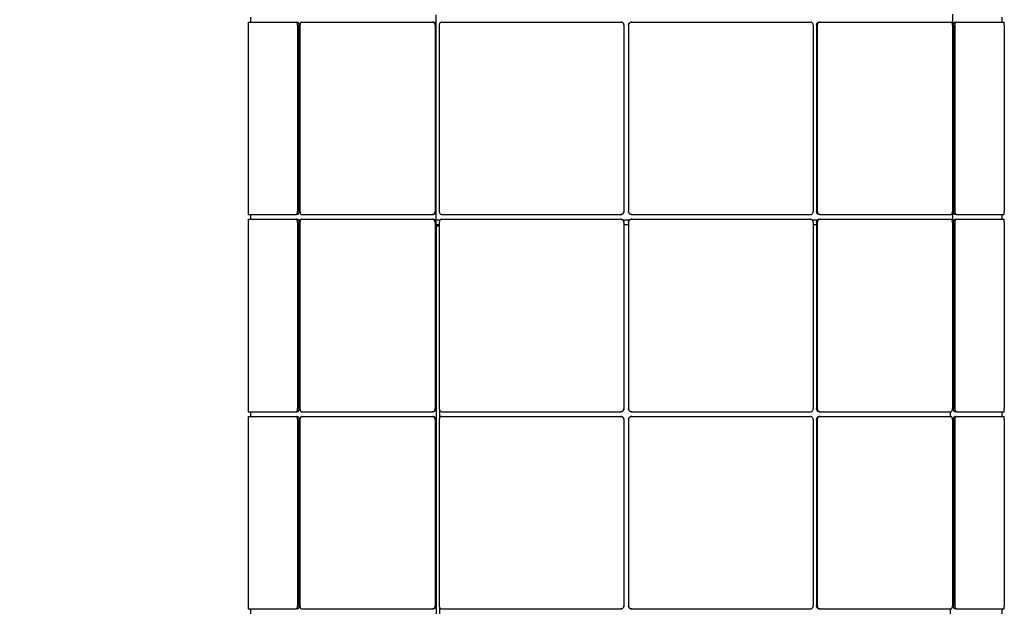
# Model space of a CAD drawing. Header units: millimetres. Extents: x 28 to 4128, y 24 to 2894.
# Tile 4 of 32: x 398 to 1027, y 1478 to 1857. Entities that reach past the tile are written whole.
import ezdxf

# ---------------------------------------------------------------- set-up
doc = ezdxf.new("R2010")
doc.units = ezdxf.units.MM
doc.header["$LTSCALE"] = 10
doc.linetypes.add('SLD-Solido', pattern=[0])
doc.layers.add('QUOTE', color=1, linetype='SLD-Solido')
doc.styles.add('SLDTEXTSTYLE0', font='Gothic.ttf', dxfattribs={"width": 0.913})
doc.dimstyles.new('SLDDIMSTYLE1', dxfattribs={"dimtxt": 26.458333, "dimasz": 20, "dimexe": 0, "dimexo": 0.0625, "dimgap": 6.614583, "dimtad": 1, "dimdec": 1, "dimrnd": 1e-09, "dimzin": 12, "dimdsep": 46, "dimtxsty": 'SLDTEXTSTYLE0', "dimsah": 1, "dimcen": 0.09, "dimadec": 0, "dimazin": 3, "dimtfac": 1, "dimtdec": 1, "dimtofl": 0, "dimtmove": 0, "dimatfit": 3, "dimfxl": 0, "dimfrac": 2, "dimtolj": 1, "dimtzin": 12, "dimarcsym": 0})

# ---------------------------------------------------------------- blocks, each defined once
blk = doc.blocks.new('_D_1')
at = {"layer": 'QUOTE'}
for p, q in [((533.74, 2738.28), (276.38, 2738.28)), ((286.38, 2738.28), (286.38, 1204.08)), ((587.59, 1204.08), (276.38, 1204.08))]:
    blk.add_line(p, q, dxfattribs=at)
for points in [[(286.38, 2738.28), (283.88, 2718.28), (288.88, 2718.28)], [(286.38, 1204.08), (288.88, 1224.08), (283.88, 1224.08)]]:
    blk.add_solid(points, dxfattribs=at)
at = {"layer": 'QUOTE', "insert": (252.58, 1970.93), "char_height": 26.458, "attachment_point": 1, "rotation": 90, "style": 'SLDTEXTSTYLE0'}
blk.add_mtext('1534,2', dxfattribs=at)
blk = doc.blocks.new('_D_2')
at = {"layer": 'QUOTE'}
for p, q in [((533.74, 2738.28), (381.53, 2738.28)), ((391.53, 1224.78), (391.53, 2738.28)), ((539.18, 1224.78), (381.53, 1224.78))]:
    blk.add_line(p, q, dxfattribs=at)
for points in [[(391.53, 2738.28), (389.03, 2718.28), (394.03, 2718.28)], [(391.53, 1224.78), (394.03, 1244.78), (389.03, 1244.78)]]:
    blk.add_solid(points, dxfattribs=at)
at = {"layer": 'QUOTE', "insert": (357.73, 1927.79), "char_height": 26.458, "attachment_point": 1, "rotation": 90, "style": 'SLDTEXTSTYLE0'}
blk.add_mtext('1513,5', dxfattribs=at)

msp = doc.modelspace()

# ---------------------------------------------------------------- linework, layer by layer
for p, q in [((543.77, 1855.13), (574.36, 1855.13)), ((545.18, 1858.13), (545.18, 1855.13)), ((574.36, 1855.13), (575.23, 1855.13)), ((577.87, 1855.13), (661.44, 1855.13)), ((661.44, 1855.13), (661.95, 1855.13)), ((663.6, 1859.65), (663.6, 1853.65)), ((667.51, 1855.13), (781.68, 1855.13)), ((781.68, 1855.13), (781.68, 1855.13)), ((788.68, 1855.13), (788.69, 1855.13)), ((788.69, 1855.13), (902.85, 1855.13)), ((908.42, 1855.13), (908.93, 1855.13)), ((908.93, 1855.13), (992.5, 1855.13)), ((993.52, 1860.13), (993.52, 1853.13)), ((995.14, 1855.13), (996.01, 1855.13)), ((996.01, 1855.13), (1026.6, 1855.13)), ((1025.18, 1855.13), (1025.18, 1858.13)), ((543.75, 1853.13), (543.75, 1734.06)), ((575.34, 1853.13), (575.34, 1734.06)), ((576.21, 1853.13), (576.21, 1734.06)), ((576.85, 1853.13), (576.85, 1734.06)), ((663.16, 1853.13), (663.16, 1734.06)), ((663.67, 1853.13), (663.67, 1734.06)), ((665.77, 1853.13), (665.77, 1734.06)), ((783.68, 1853.13), (783.68, 1734.06)), ((783.68, 1853.13), (783.68, 1734.06)), ((786.68, 1853.13), (786.68, 1734.06)), ((786.69, 1853.13), (786.69, 1734.06)), ((904.6, 1853.13), (904.6, 1734.06)), ((906.7, 1853.13), (906.7, 1734.06)), ((907.2, 1853.13), (907.2, 1734.06)), ((993.52, 1853.13), (993.52, 1734.06)), ((994.16, 1853.13), (994.16, 1734.06)), ((995.02, 1853.13), (995.02, 1734.06)), ((1026.62, 1853.13), (1026.62, 1734.06)), ((543.77, 1732.06), (574.36, 1732.06)), ((545.18, 1732.06), (545.18, 1729.06)), ((575.23, 1732.06), (574.36, 1732.06)), ((577.87, 1732.06), (661.44, 1732.06)), ((661.95, 1732.06), (661.44, 1732.06)), ((663.6, 1733.58), (663.6, 1728.78)), ((667.51, 1732.06), (781.68, 1732.06)), ((781.68, 1732.06), (781.68, 1732.06)), ((788.69, 1732.06), (788.68, 1732.06)), ((788.69, 1732.06), (902.85, 1732.06)), ((908.93, 1732.06), (908.42, 1732.06)), ((908.93, 1732.06), (992.5, 1732.06)), ((993.52, 1734.06), (993.52, 1728.78)), ((996.01, 1732.06), (995.14, 1732.06)), ((996.01, 1732.06), (1026.6, 1732.06)), ((1025.18, 1729.06), (1025.18, 1732.06)), ((543.75, 1727.06), (543.75, 1607.99)), ((543.77, 1729.06), (574.36, 1729.06)), ((574.36, 1729.06), (575.23, 1729.06)), ((575.34, 1727.06), (575.34, 1607.99)), ((575.54, 1728.78), (577.24, 1728.78)), ((576.21, 1727.06), (576.21, 1607.99)), ((576.21, 1725.78), (576.85, 1725.78)), ((576.21, 1724.78), (576.85, 1724.78)), ((576.85, 1727.06), (576.85, 1607.99)), ((577.87, 1729.06), (661.44, 1729.06)), ((661.44, 1729.06), (661.95, 1729.06)), ((662.76, 1728.78), (663.6, 1728.78)), ((663.16, 1727.06), (663.16, 1607.99)), ((663.6, 1728.78), (666.63, 1728.78)), ((663.67, 1727.06), (663.67, 1607.99)), ((663.67, 1725.78), (665.77, 1725.78)), ((663.67, 1724.78), (663.9, 1724.78)), ((663.9, 1724.78), (663.9, 1476.78)), ((663.9, 1724.78), (665.77, 1724.78)), ((665.77, 1727.06), (665.77, 1607.99)), ((667.51, 1729.06), (781.68, 1729.06)), ((781.68, 1729.06), (781.68, 1729.06)), ((782.64, 1728.78), (787.7, 1728.78)), ((783.68, 1727.06), (783.68, 1607.99)), ((783.68, 1727.06), (783.68, 1607.99)), ((783.68, 1725.78), (786.68, 1725.78)), ((786.68, 1727.06), (786.68, 1607.99)), ((786.69, 1727.06), (786.69, 1607.99)), ((788.68, 1729.06), (788.69, 1729.06)), ((788.69, 1729.06), (902.85, 1729.06)), ((903.78, 1728.78), (907.58, 1728.78)), ((904.6, 1727.06), (904.6, 1607.99)), ((904.6, 1725.78), (906.7, 1725.78)), ((906.7, 1727.06), (906.7, 1607.99)), ((907.2, 1727.06), (907.2, 1607.99)), ((908.42, 1729.06), (908.93, 1729.06)), ((908.93, 1729.06), (992.5, 1729.06)), ((993.03, 1728.78), (993.52, 1728.78)), ((993.52, 1728.78), (994.73, 1728.78)), ((993.52, 1727.06), (993.52, 1607.99)), ((993.52, 1725.78), (994.16, 1725.78)), ((994.16, 1727.06), (994.16, 1607.99)), ((995.02, 1727.06), (995.02, 1607.99)), ((995.14, 1729.06), (996.01, 1729.06)), ((996.01, 1729.06), (1026.6, 1729.06)), ((1026.62, 1727.06), (1026.62, 1607.99)), ((543.77, 1605.99), (574.36, 1605.99)), ((545.18, 1605.99), (545.18, 1602.99)), ((575.23, 1605.99), (574.36, 1605.99)), ((577.87, 1605.99), (661.44, 1605.99)), ((661.95, 1605.99), (661.44, 1605.99)), ((666.04, 1606.99), (666.04, 1602.05)), ((667.51, 1605.99), (781.68, 1605.99)), ((781.68, 1605.99), (781.68, 1605.99)), ((788.69, 1605.99), (788.68, 1605.99)), ((788.69, 1605.99), (902.85, 1605.99)), ((908.93, 1605.99), (908.42, 1605.99)), ((908.93, 1605.99), (992.5, 1605.99)), ((992.1, 1605.99), (992.1, 1602.99)), ((996.01, 1605.99), (995.14, 1605.99)), ((996.01, 1605.99), (1026.6, 1605.99)), ((1025.18, 1602.99), (1025.18, 1605.99)), ((543.75, 1600.99), (543.75, 1481.92)), ((543.77, 1602.99), (574.36, 1602.99)), ((574.36, 1602.99), (575.23, 1602.99)), ((575.34, 1600.99), (575.34, 1481.92)), ((576.21, 1600.99), (576.21, 1481.92)), ((576.85, 1600.99), (576.85, 1481.92)), ((577.87, 1602.99), (661.44, 1602.99)), ((661.44, 1602.99), (661.95, 1602.99)), ((663.16, 1600.99), (663.16, 1481.92)), ((663.67, 1600.99), (663.67, 1481.92)), ((665.77, 1600.99), (665.77, 1481.92)), ((667.51, 1602.99), (781.68, 1602.99)), ((781.68, 1602.99), (781.68, 1602.99)), ((783.68, 1600.99), (783.68, 1481.92)), ((783.68, 1600.99), (783.68, 1481.92)), ((786.68, 1600.99), (786.68, 1481.92)), ((786.69, 1600.99), (786.69, 1481.92)), ((788.68, 1602.99), (788.69, 1602.99)), ((788.69, 1602.99), (902.85, 1602.99)), ((904.6, 1600.99), (904.6, 1481.92)), ((906.7, 1600.99), (906.7, 1481.92)), ((907.2, 1600.99), (907.2, 1481.92)), ((908.42, 1602.99), (908.93, 1602.99)), ((908.93, 1602.99), (992.5, 1602.99)), ((993.52, 1600.99), (993.52, 1481.92)), ((994.16, 1600.99), (994.16, 1481.92)), ((995.02, 1600.99), (995.02, 1481.92)), ((995.14, 1602.99), (996.01, 1602.99)), ((996.01, 1602.99), (1026.6, 1602.99)), ((1026.62, 1600.99), (1026.62, 1481.92)), ((543.77, 1479.92), (574.36, 1479.92)), ((545.18, 1479.92), (545.18, 1476.92)), ((575.23, 1479.92), (574.36, 1479.92)), ((577.87, 1479.92), (661.44, 1479.92)), ((661.95, 1479.92), (661.44, 1479.92)), ((666.04, 1480.92), (666.04, 1476.78)), ((667.51, 1479.92), (781.68, 1479.92)), ((781.68, 1479.92), (781.68, 1479.92)), ((788.69, 1479.92), (788.68, 1479.92)), ((788.69, 1479.92), (902.85, 1479.92)), ((908.93, 1479.92), (908.42, 1479.92)), ((908.93, 1479.92), (992.5, 1479.92)), ((992.1, 1479.92), (992.1, 1476.92)), ((996.01, 1479.92), (995.14, 1479.92)), ((996.01, 1479.92), (1026.6, 1479.92)), ((1025.18, 1476.92), (1025.18, 1479.92))]:
    msp.add_line(p, q)
for points, knots in [([(543.77, 1855.13), (543.77, 1855.11), (543.76, 1855.06), (543.75, 1854.72), (543.75, 1854.21), (543.75, 1853.65), (543.75, 1853.28), (543.75, 1853.13)], [0, 0, 0, 0, 0.214692, 0.429384, 0.644072, 0.858762, 1, 1, 1, 1]), ([(575.34, 1853.13), (575.33, 1853.35), (575.31, 1853.8), (575.14, 1854.4), (574.89, 1854.86), (574.61, 1855.1), (574.43, 1855.12), (574.36, 1855.13)], [0, 0, 0, 0, 0.214692, 0.429385, 0.644076, 0.858765, 1, 1, 1, 1]), ([(575.23, 1855.13), (575.34, 1855.11), (575.56, 1855.06), (575.85, 1854.72), (576.08, 1854.21), (576.19, 1853.65), (576.21, 1853.28), (576.21, 1853.13)], [0, 0, 0, 0, 0.214692, 0.429384, 0.644072, 0.858762, 1, 1, 1, 1]), ([(577.87, 1855.13), (577.75, 1855.11), (577.52, 1855.06), (577.22, 1854.72), (576.99, 1854.21), (576.87, 1853.65), (576.85, 1853.28), (576.85, 1853.13)], [0, 0, 0, 0, 0.2146918, 0.4293838, 0.644072, 0.8587618, 1, 1, 1, 1]), ([(663.16, 1853.13), (663.14, 1853.35), (663.1, 1853.8), (662.81, 1854.4), (662.37, 1854.86), (661.89, 1855.1), (661.57, 1855.12), (661.44, 1855.13)], [0, 0, 0, 0, 0.214692, 0.429385, 0.644076, 0.858765, 1, 1, 1, 1]), ([(661.95, 1855.13), (662.14, 1855.11), (662.52, 1855.06), (663.04, 1854.72), (663.43, 1854.21), (663.64, 1853.65), (663.66, 1853.28), (663.67, 1853.13)], [0, 0, 0, 0, 0.2146918, 0.4293838, 0.6440719, 0.8587617, 1, 1, 1, 1]), ([(667.51, 1855.13), (667.32, 1855.11), (666.92, 1855.06), (666.4, 1854.72), (666.01, 1854.21), (665.8, 1853.65), (665.78, 1853.28), (665.77, 1853.13)], [0, 0, 0, 0, 0.214692, 0.429384, 0.644072, 0.858762, 1, 1, 1, 1]), ([(783.68, 1853.13), (783.65, 1853.35), (783.61, 1853.8), (783.27, 1854.4), (782.76, 1854.86), (782.2, 1855.1), (781.82, 1855.12), (781.68, 1855.13)], [0, 0, 0, 0, 0.2146923, 0.4293845, 0.6440762, 0.8587652, 1, 1, 1, 1]), ([(781.68, 1855.13), (781.91, 1855.11), (782.36, 1855.06), (782.96, 1854.72), (783.41, 1854.21), (783.65, 1853.65), (783.67, 1853.28), (783.68, 1853.13)], [0, 0, 0, 0, 0.2146918, 0.4293838, 0.6440719, 0.8587617, 1, 1, 1, 1]), ([(786.68, 1853.13), (786.71, 1853.35), (786.75, 1853.8), (787.09, 1854.4), (787.6, 1854.86), (788.16, 1855.1), (788.54, 1855.12), (788.68, 1855.13)], [0, 0, 0, 0, 0.2146922, 0.4293845, 0.6440761, 0.8587651, 1, 1, 1, 1]), ([(788.69, 1855.13), (788.46, 1855.11), (788.01, 1855.06), (787.42, 1854.72), (786.96, 1854.21), (786.72, 1853.65), (786.7, 1853.28), (786.69, 1853.13)], [0, 0, 0, 0, 0.214692, 0.429384, 0.644072, 0.858762, 1, 1, 1, 1]), ([(904.6, 1853.13), (904.58, 1853.35), (904.54, 1853.8), (904.24, 1854.4), (903.8, 1854.86), (903.31, 1855.1), (902.98, 1855.12), (902.85, 1855.13)], [0, 0, 0, 0, 0.214692, 0.429385, 0.644076, 0.858765, 1, 1, 1, 1]), ([(906.7, 1853.13), (906.72, 1853.35), (906.76, 1853.8), (907.05, 1854.4), (907.49, 1854.86), (907.98, 1855.1), (908.29, 1855.12), (908.42, 1855.13)], [0, 0, 0, 0, 0.214692, 0.429385, 0.644076, 0.858765, 1, 1, 1, 1]), ([(908.93, 1855.13), (908.73, 1855.11), (908.35, 1855.06), (907.83, 1854.72), (907.44, 1854.21), (907.23, 1853.65), (907.21, 1853.28), (907.2, 1853.13)], [0, 0, 0, 0, 0.214692, 0.429384, 0.644072, 0.858762, 1, 1, 1, 1]), ([(993.52, 1853.13), (993.51, 1853.35), (993.48, 1853.8), (993.31, 1854.4), (993.05, 1854.86), (992.77, 1855.1), (992.58, 1855.12), (992.5, 1855.13)], [0, 0, 0, 0, 0.214692, 0.429385, 0.644076, 0.858765, 1, 1, 1, 1]), ([(994.16, 1853.13), (994.17, 1853.35), (994.19, 1853.8), (994.36, 1854.4), (994.61, 1854.86), (994.88, 1855.1), (995.07, 1855.12), (995.14, 1855.13)], [0, 0, 0, 0, 0.2146922, 0.4293845, 0.6440761, 0.8587651, 1, 1, 1, 1]), ([(996.01, 1855.13), (995.9, 1855.11), (995.68, 1855.06), (995.38, 1854.72), (995.16, 1854.21), (995.04, 1853.65), (995.03, 1853.28), (995.02, 1853.13)], [0, 0, 0, 0, 0.214692, 0.429384, 0.644072, 0.858762, 1, 1, 1, 1]), ([(1026.62, 1853.13), (1026.62, 1853.35), (1026.62, 1853.8), (1026.61, 1854.4), (1026.61, 1854.86), (1026.6, 1855.1), (1026.6, 1855.12), (1026.6, 1855.13)], [0, 0, 0, 0, 0.2146923, 0.4293845, 0.6440762, 0.8587652, 1, 1, 1, 1]), ([(543.75, 1734.06), (543.75, 1733.84), (543.75, 1733.39), (543.75, 1732.79), (543.76, 1732.34), (543.76, 1732.1), (543.77, 1732.07), (543.77, 1732.06)], [0, 0, 0, 0, 0.214692, 0.429385, 0.644076, 0.858765, 1, 1, 1, 1]), ([(574.36, 1732.06), (574.47, 1732.09), (574.69, 1732.13), (574.98, 1732.48), (575.21, 1732.98), (575.32, 1733.55), (575.34, 1733.92), (575.34, 1734.06)], [0, 0, 0, 0, 0.214692, 0.429384, 0.644072, 0.858762, 1, 1, 1, 1]), ([(576.21, 1734.06), (576.2, 1733.84), (576.18, 1733.39), (576.01, 1732.79), (575.76, 1732.34), (575.48, 1732.1), (575.3, 1732.07), (575.23, 1732.06)], [0, 0, 0, 0, 0.214692, 0.429385, 0.644076, 0.858765, 1, 1, 1, 1]), ([(576.85, 1734.06), (576.86, 1733.84), (576.88, 1733.39), (577.06, 1732.79), (577.31, 1732.34), (577.6, 1732.1), (577.79, 1732.07), (577.87, 1732.06)], [0, 0, 0, 0, 0.214692, 0.429385, 0.644076, 0.858765, 1, 1, 1, 1]), ([(661.44, 1732.06), (661.63, 1732.09), (662.02, 1732.13), (662.54, 1732.48), (662.93, 1732.98), (663.13, 1733.55), (663.15, 1733.92), (663.16, 1734.06)], [0, 0, 0, 0, 0.214692, 0.429384, 0.644072, 0.858762, 1, 1, 1, 1]), ([(663.67, 1734.06), (663.65, 1733.84), (663.61, 1733.39), (663.31, 1732.79), (662.87, 1732.34), (662.39, 1732.1), (662.07, 1732.07), (661.95, 1732.06)], [0, 0, 0, 0, 0.214692, 0.429385, 0.644076, 0.858765, 1, 1, 1, 1]), ([(665.77, 1734.06), (665.79, 1733.84), (665.83, 1733.39), (666.13, 1732.79), (666.57, 1732.34), (667.06, 1732.1), (667.38, 1732.07), (667.51, 1732.06)], [0, 0, 0, 0, 0.214692, 0.429385, 0.644076, 0.858765, 1, 1, 1, 1]), ([(781.68, 1732.06), (781.9, 1732.09), (782.35, 1732.13), (782.95, 1732.48), (783.4, 1732.98), (783.64, 1733.55), (783.67, 1733.92), (783.68, 1734.06)], [0, 0, 0, 0, 0.214692, 0.429384, 0.644072, 0.858762, 1, 1, 1, 1]), ([(783.68, 1734.06), (783.66, 1733.84), (783.62, 1733.39), (783.27, 1732.79), (782.76, 1732.34), (782.2, 1732.1), (781.83, 1732.07), (781.68, 1732.06)], [0, 0, 0, 0, 0.214692, 0.429385, 0.644076, 0.858765, 1, 1, 1, 1]), ([(788.68, 1732.06), (788.46, 1732.09), (788.01, 1732.13), (787.41, 1732.48), (786.96, 1732.98), (786.72, 1733.55), (786.69, 1733.92), (786.68, 1734.06)], [0, 0, 0, 0, 0.214692, 0.429384, 0.644072, 0.858762, 1, 1, 1, 1]), ([(786.69, 1734.06), (786.71, 1733.84), (786.76, 1733.39), (787.1, 1732.79), (787.61, 1732.34), (788.17, 1732.1), (788.54, 1732.07), (788.69, 1732.06)], [0, 0, 0, 0, 0.2146923, 0.4293845, 0.6440762, 0.8587652, 1, 1, 1, 1]), ([(902.85, 1732.06), (903.05, 1732.09), (903.44, 1732.13), (903.96, 1732.48), (904.36, 1732.98), (904.57, 1733.55), (904.59, 1733.92), (904.6, 1734.06)], [0, 0, 0, 0, 0.2146918, 0.4293838, 0.644072, 0.8587618, 1, 1, 1, 1]), ([(908.42, 1732.06), (908.23, 1732.09), (907.84, 1732.13), (907.33, 1732.48), (906.94, 1732.98), (906.73, 1733.55), (906.71, 1733.92), (906.7, 1734.06)], [0, 0, 0, 0, 0.214692, 0.429384, 0.644072, 0.858762, 1, 1, 1, 1]), ([(907.2, 1734.06), (907.22, 1733.84), (907.26, 1733.39), (907.56, 1732.79), (908, 1732.34), (908.48, 1732.1), (908.8, 1732.07), (908.93, 1732.06)], [0, 0, 0, 0, 0.214692, 0.429385, 0.644076, 0.858765, 1, 1, 1, 1]), ([(992.5, 1732.06), (992.62, 1732.09), (992.85, 1732.13), (993.15, 1732.48), (993.38, 1732.98), (993.5, 1733.55), (993.51, 1733.92), (993.52, 1734.06)], [0, 0, 0, 0, 0.214692, 0.429384, 0.644072, 0.858762, 1, 1, 1, 1]), ([(995.14, 1732.06), (995.03, 1732.09), (994.81, 1732.13), (994.51, 1732.48), (994.29, 1732.98), (994.17, 1733.55), (994.16, 1733.92), (994.16, 1734.06)], [0, 0, 0, 0, 0.2146918, 0.4293838, 0.6440719, 0.8587617, 1, 1, 1, 1]), ([(995.02, 1734.06), (995.04, 1733.84), (995.06, 1733.39), (995.23, 1732.79), (995.48, 1732.34), (995.75, 1732.1), (995.93, 1732.07), (996.01, 1732.06)], [0, 0, 0, 0, 0.2146923, 0.4293845, 0.6440762, 0.8587652, 1, 1, 1, 1]), ([(1026.6, 1732.06), (1026.6, 1732.09), (1026.61, 1732.13), (1026.61, 1732.48), (1026.62, 1732.98), (1026.62, 1733.55), (1026.62, 1733.92), (1026.62, 1734.06)], [0, 0, 0, 0, 0.214692, 0.429384, 0.644072, 0.858762, 1, 1, 1, 1]), ([(543.77, 1729.06), (543.77, 1729.04), (543.76, 1728.99), (543.75, 1728.65), (543.75, 1728.14), (543.75, 1727.58), (543.75, 1727.21), (543.75, 1727.06)], [0, 0, 0, 0, 0.214692, 0.429384, 0.644072, 0.858762, 1, 1, 1, 1]), ([(575.34, 1727.06), (575.33, 1727.28), (575.31, 1727.73), (575.14, 1728.33), (574.89, 1728.79), (574.61, 1729.03), (574.43, 1729.05), (574.36, 1729.06)], [0, 0, 0, 0, 0.214692, 0.429385, 0.644076, 0.858765, 1, 1, 1, 1]), ([(575.23, 1729.06), (575.34, 1729.04), (575.56, 1728.99), (575.85, 1728.65), (576.08, 1728.14), (576.19, 1727.58), (576.21, 1727.21), (576.21, 1727.06)], [0, 0, 0, 0, 0.214692, 0.429384, 0.644072, 0.858762, 1, 1, 1, 1]), ([(577.87, 1729.06), (577.75, 1729.04), (577.52, 1728.99), (577.22, 1728.65), (576.99, 1728.14), (576.87, 1727.58), (576.85, 1727.21), (576.85, 1727.06)], [0, 0, 0, 0, 0.2146918, 0.4293838, 0.644072, 0.8587618, 1, 1, 1, 1]), ([(663.16, 1727.06), (663.14, 1727.28), (663.1, 1727.73), (662.81, 1728.33), (662.37, 1728.79), (661.89, 1729.03), (661.57, 1729.05), (661.44, 1729.06)], [0, 0, 0, 0, 0.214692, 0.429385, 0.644076, 0.858765, 1, 1, 1, 1]), ([(661.95, 1729.06), (662.14, 1729.04), (662.52, 1728.99), (663.04, 1728.65), (663.43, 1728.14), (663.64, 1727.58), (663.66, 1727.21), (663.67, 1727.06)], [0, 0, 0, 0, 0.2146918, 0.4293838, 0.6440719, 0.8587617, 1, 1, 1, 1]), ([(667.51, 1729.06), (667.32, 1729.04), (666.92, 1728.99), (666.4, 1728.65), (666.01, 1728.14), (665.8, 1727.58), (665.78, 1727.21), (665.77, 1727.06)], [0, 0, 0, 0, 0.214692, 0.429384, 0.644072, 0.858762, 1, 1, 1, 1]), ([(783.68, 1727.06), (783.65, 1727.28), (783.61, 1727.73), (783.27, 1728.33), (782.76, 1728.79), (782.2, 1729.03), (781.82, 1729.05), (781.68, 1729.06)], [0, 0, 0, 0, 0.2146923, 0.4293845, 0.6440762, 0.8587652, 1, 1, 1, 1]), ([(781.68, 1729.06), (781.91, 1729.04), (782.36, 1728.99), (782.96, 1728.65), (783.41, 1728.14), (783.65, 1727.58), (783.67, 1727.21), (783.68, 1727.06)], [0, 0, 0, 0, 0.2146918, 0.4293838, 0.6440719, 0.8587617, 1, 1, 1, 1]), ([(786.68, 1727.06), (786.71, 1727.28), (786.75, 1727.73), (787.09, 1728.33), (787.6, 1728.79), (788.16, 1729.03), (788.54, 1729.05), (788.68, 1729.06)], [0, 0, 0, 0, 0.2146922, 0.4293845, 0.6440761, 0.8587651, 1, 1, 1, 1]), ([(788.69, 1729.06), (788.46, 1729.04), (788.01, 1728.99), (787.42, 1728.65), (786.96, 1728.14), (786.72, 1727.58), (786.7, 1727.21), (786.69, 1727.06)], [0, 0, 0, 0, 0.214692, 0.429384, 0.644072, 0.858762, 1, 1, 1, 1]), ([(904.6, 1727.06), (904.58, 1727.28), (904.54, 1727.73), (904.24, 1728.33), (903.8, 1728.79), (903.31, 1729.03), (902.98, 1729.05), (902.85, 1729.06)], [0, 0, 0, 0, 0.214692, 0.429385, 0.644076, 0.858765, 1, 1, 1, 1]), ([(906.7, 1727.06), (906.72, 1727.28), (906.76, 1727.73), (907.05, 1728.33), (907.49, 1728.79), (907.98, 1729.03), (908.29, 1729.05), (908.42, 1729.06)], [0, 0, 0, 0, 0.214692, 0.429385, 0.644076, 0.858765, 1, 1, 1, 1]), ([(908.93, 1729.06), (908.73, 1729.04), (908.35, 1728.99), (907.83, 1728.65), (907.44, 1728.14), (907.23, 1727.58), (907.21, 1727.21), (907.2, 1727.06)], [0, 0, 0, 0, 0.214692, 0.429384, 0.644072, 0.858762, 1, 1, 1, 1]), ([(993.52, 1727.06), (993.51, 1727.28), (993.48, 1727.73), (993.31, 1728.33), (993.05, 1728.79), (992.77, 1729.03), (992.58, 1729.05), (992.5, 1729.06)], [0, 0, 0, 0, 0.214692, 0.429385, 0.644076, 0.858765, 1, 1, 1, 1]), ([(994.16, 1727.06), (994.17, 1727.28), (994.19, 1727.73), (994.36, 1728.33), (994.61, 1728.79), (994.88, 1729.03), (995.07, 1729.05), (995.14, 1729.06)], [0, 0, 0, 0, 0.2146922, 0.4293845, 0.6440761, 0.8587651, 1, 1, 1, 1]), ([(996.01, 1729.06), (995.9, 1729.04), (995.68, 1728.99), (995.38, 1728.65), (995.16, 1728.14), (995.04, 1727.58), (995.03, 1727.21), (995.02, 1727.06)], [0, 0, 0, 0, 0.214692, 0.429384, 0.644072, 0.858762, 1, 1, 1, 1]), ([(1026.62, 1727.06), (1026.62, 1727.28), (1026.62, 1727.73), (1026.61, 1728.33), (1026.61, 1728.79), (1026.6, 1729.03), (1026.6, 1729.05), (1026.6, 1729.06)], [0, 0, 0, 0, 0.2146923, 0.4293845, 0.6440762, 0.8587652, 1, 1, 1, 1]), ([(543.75, 1607.99), (543.75, 1607.77), (543.75, 1607.32), (543.75, 1606.72), (543.76, 1606.27), (543.76, 1606.03), (543.77, 1606), (543.77, 1605.99)], [0, 0, 0, 0, 0.214692, 0.429385, 0.644076, 0.858765, 1, 1, 1, 1]), ([(574.36, 1605.99), (574.47, 1606.02), (574.69, 1606.06), (574.98, 1606.41), (575.21, 1606.91), (575.32, 1607.48), (575.34, 1607.85), (575.34, 1607.99)], [0, 0, 0, 0, 0.214692, 0.429384, 0.644072, 0.858762, 1, 1, 1, 1]), ([(576.21, 1607.99), (576.2, 1607.77), (576.18, 1607.32), (576.01, 1606.72), (575.76, 1606.27), (575.48, 1606.03), (575.3, 1606), (575.23, 1605.99)], [0, 0, 0, 0, 0.214692, 0.429385, 0.644076, 0.858765, 1, 1, 1, 1]), ([(576.85, 1607.99), (576.86, 1607.77), (576.88, 1607.32), (577.06, 1606.72), (577.31, 1606.27), (577.6, 1606.03), (577.79, 1606), (577.87, 1605.99)], [0, 0, 0, 0, 0.214692, 0.429385, 0.644076, 0.858765, 1, 1, 1, 1]), ([(661.44, 1605.99), (661.63, 1606.02), (662.02, 1606.06), (662.54, 1606.41), (662.93, 1606.91), (663.13, 1607.48), (663.15, 1607.85), (663.16, 1607.99)], [0, 0, 0, 0, 0.214692, 0.429384, 0.644072, 0.858762, 1, 1, 1, 1]), ([(663.67, 1607.99), (663.65, 1607.77), (663.61, 1607.32), (663.31, 1606.72), (662.87, 1606.27), (662.39, 1606.03), (662.07, 1606), (661.95, 1605.99)], [0, 0, 0, 0, 0.214692, 0.429385, 0.644076, 0.858765, 1, 1, 1, 1]), ([(665.77, 1607.99), (665.79, 1607.77), (665.83, 1607.32), (666.13, 1606.72), (666.57, 1606.27), (667.06, 1606.03), (667.38, 1606), (667.51, 1605.99)], [0, 0, 0, 0, 0.214692, 0.429385, 0.644076, 0.858765, 1, 1, 1, 1]), ([(781.68, 1605.99), (781.9, 1606.02), (782.35, 1606.06), (782.95, 1606.41), (783.4, 1606.91), (783.64, 1607.48), (783.67, 1607.85), (783.68, 1607.99)], [0, 0, 0, 0, 0.214692, 0.429384, 0.644072, 0.858762, 1, 1, 1, 1]), ([(783.68, 1607.99), (783.66, 1607.77), (783.62, 1607.32), (783.27, 1606.72), (782.76, 1606.27), (782.2, 1606.03), (781.83, 1606), (781.68, 1605.99)], [0, 0, 0, 0, 0.214692, 0.429385, 0.644076, 0.858765, 1, 1, 1, 1]), ([(788.68, 1605.99), (788.46, 1606.02), (788.01, 1606.06), (787.41, 1606.41), (786.96, 1606.91), (786.72, 1607.48), (786.69, 1607.85), (786.68, 1607.99)], [0, 0, 0, 0, 0.214692, 0.429384, 0.644072, 0.858762, 1, 1, 1, 1]), ([(786.69, 1607.99), (786.71, 1607.77), (786.76, 1607.32), (787.1, 1606.72), (787.61, 1606.27), (788.17, 1606.03), (788.54, 1606), (788.69, 1605.99)], [0, 0, 0, 0, 0.2146923, 0.4293845, 0.6440762, 0.8587652, 1, 1, 1, 1]), ([(902.85, 1605.99), (903.05, 1606.02), (903.44, 1606.06), (903.96, 1606.41), (904.36, 1606.91), (904.57, 1607.48), (904.59, 1607.85), (904.6, 1607.99)], [0, 0, 0, 0, 0.2146918, 0.4293838, 0.644072, 0.8587618, 1, 1, 1, 1]), ([(908.42, 1605.99), (908.23, 1606.02), (907.84, 1606.06), (907.33, 1606.41), (906.94, 1606.91), (906.73, 1607.48), (906.71, 1607.85), (906.7, 1607.99)], [0, 0, 0, 0, 0.214692, 0.429384, 0.644072, 0.858762, 1, 1, 1, 1]), ([(907.2, 1607.99), (907.22, 1607.77), (907.26, 1607.32), (907.56, 1606.72), (908, 1606.27), (908.48, 1606.03), (908.8, 1606), (908.93, 1605.99)], [0, 0, 0, 0, 0.214692, 0.429385, 0.644076, 0.858765, 1, 1, 1, 1]), ([(992.5, 1605.99), (992.62, 1606.02), (992.85, 1606.06), (993.15, 1606.41), (993.38, 1606.91), (993.5, 1607.48), (993.51, 1607.85), (993.52, 1607.99)], [0, 0, 0, 0, 0.214692, 0.429384, 0.644072, 0.858762, 1, 1, 1, 1]), ([(995.14, 1605.99), (995.03, 1606.02), (994.81, 1606.06), (994.51, 1606.41), (994.29, 1606.91), (994.17, 1607.48), (994.16, 1607.85), (994.16, 1607.99)], [0, 0, 0, 0, 0.2146918, 0.4293838, 0.6440719, 0.8587617, 1, 1, 1, 1]), ([(995.02, 1607.99), (995.04, 1607.77), (995.06, 1607.32), (995.23, 1606.72), (995.48, 1606.27), (995.75, 1606.03), (995.93, 1606), (996.01, 1605.99)], [0, 0, 0, 0, 0.2146923, 0.4293845, 0.6440762, 0.8587652, 1, 1, 1, 1]), ([(1026.6, 1605.99), (1026.6, 1606.02), (1026.61, 1606.06), (1026.61, 1606.41), (1026.62, 1606.91), (1026.62, 1607.48), (1026.62, 1607.85), (1026.62, 1607.99)], [0, 0, 0, 0, 0.214692, 0.429384, 0.644072, 0.858762, 1, 1, 1, 1]), ([(543.77, 1602.99), (543.77, 1602.97), (543.76, 1602.92), (543.75, 1602.58), (543.75, 1602.07), (543.75, 1601.51), (543.75, 1601.14), (543.75, 1600.99)], [0, 0, 0, 0, 0.214692, 0.429384, 0.644072, 0.858762, 1, 1, 1, 1]), ([(575.34, 1600.99), (575.33, 1601.21), (575.31, 1601.66), (575.14, 1602.26), (574.89, 1602.72), (574.61, 1602.96), (574.43, 1602.98), (574.36, 1602.99)], [0, 0, 0, 0, 0.214692, 0.429385, 0.644076, 0.858765, 1, 1, 1, 1]), ([(575.23, 1602.99), (575.34, 1602.97), (575.56, 1602.92), (575.85, 1602.58), (576.08, 1602.07), (576.19, 1601.51), (576.21, 1601.14), (576.21, 1600.99)], [0, 0, 0, 0, 0.214692, 0.429384, 0.644072, 0.858762, 1, 1, 1, 1]), ([(577.87, 1602.99), (577.75, 1602.97), (577.52, 1602.92), (577.22, 1602.58), (576.99, 1602.07), (576.87, 1601.51), (576.85, 1601.14), (576.85, 1600.99)], [0, 0, 0, 0, 0.2146918, 0.4293838, 0.644072, 0.8587618, 1, 1, 1, 1]), ([(663.16, 1600.99), (663.14, 1601.21), (663.1, 1601.66), (662.81, 1602.26), (662.37, 1602.72), (661.89, 1602.96), (661.57, 1602.98), (661.44, 1602.99)], [0, 0, 0, 0, 0.214692, 0.429385, 0.644076, 0.858765, 1, 1, 1, 1]), ([(661.95, 1602.99), (662.14, 1602.97), (662.52, 1602.92), (663.04, 1602.58), (663.43, 1602.07), (663.64, 1601.51), (663.66, 1601.14), (663.67, 1600.99)], [0, 0, 0, 0, 0.2146918, 0.4293838, 0.6440719, 0.8587617, 1, 1, 1, 1]), ([(667.51, 1602.99), (667.32, 1602.97), (666.92, 1602.92), (666.4, 1602.58), (666.01, 1602.07), (665.8, 1601.51), (665.78, 1601.14), (665.77, 1600.99)], [0, 0, 0, 0, 0.214692, 0.429384, 0.644072, 0.858762, 1, 1, 1, 1]), ([(783.68, 1600.99), (783.65, 1601.21), (783.61, 1601.66), (783.27, 1602.26), (782.76, 1602.72), (782.2, 1602.96), (781.82, 1602.98), (781.68, 1602.99)], [0, 0, 0, 0, 0.2146923, 0.4293845, 0.6440762, 0.8587652, 1, 1, 1, 1]), ([(781.68, 1602.99), (781.91, 1602.97), (782.36, 1602.92), (782.96, 1602.58), (783.41, 1602.07), (783.65, 1601.51), (783.67, 1601.14), (783.68, 1600.99)], [0, 0, 0, 0, 0.2146918, 0.4293838, 0.6440719, 0.8587617, 1, 1, 1, 1]), ([(786.68, 1600.99), (786.71, 1601.21), (786.75, 1601.66), (787.09, 1602.26), (787.6, 1602.72), (788.16, 1602.96), (788.54, 1602.98), (788.68, 1602.99)], [0, 0, 0, 0, 0.2146922, 0.4293845, 0.6440761, 0.8587651, 1, 1, 1, 1]), ([(788.69, 1602.99), (788.46, 1602.97), (788.01, 1602.92), (787.42, 1602.58), (786.96, 1602.07), (786.72, 1601.51), (786.7, 1601.14), (786.69, 1600.99)], [0, 0, 0, 0, 0.214692, 0.429384, 0.644072, 0.858762, 1, 1, 1, 1]), ([(904.6, 1600.99), (904.58, 1601.21), (904.54, 1601.66), (904.24, 1602.26), (903.8, 1602.72), (903.31, 1602.96), (902.98, 1602.98), (902.85, 1602.99)], [0, 0, 0, 0, 0.214692, 0.429385, 0.644076, 0.858765, 1, 1, 1, 1]), ([(906.7, 1600.99), (906.72, 1601.21), (906.76, 1601.66), (907.05, 1602.26), (907.49, 1602.72), (907.98, 1602.96), (908.29, 1602.98), (908.42, 1602.99)], [0, 0, 0, 0, 0.214692, 0.429385, 0.644076, 0.858765, 1, 1, 1, 1]), ([(908.93, 1602.99), (908.73, 1602.97), (908.35, 1602.92), (907.83, 1602.58), (907.44, 1602.07), (907.23, 1601.51), (907.21, 1601.14), (907.2, 1600.99)], [0, 0, 0, 0, 0.214692, 0.429384, 0.644072, 0.858762, 1, 1, 1, 1]), ([(993.52, 1600.99), (993.51, 1601.21), (993.48, 1601.66), (993.31, 1602.26), (993.05, 1602.72), (992.77, 1602.96), (992.58, 1602.98), (992.5, 1602.99)], [0, 0, 0, 0, 0.214692, 0.429385, 0.644076, 0.858765, 1, 1, 1, 1]), ([(994.16, 1600.99), (994.17, 1601.21), (994.19, 1601.66), (994.36, 1602.26), (994.61, 1602.72), (994.88, 1602.96), (995.07, 1602.98), (995.14, 1602.99)], [0, 0, 0, 0, 0.2146922, 0.4293845, 0.6440761, 0.8587651, 1, 1, 1, 1]), ([(996.01, 1602.99), (995.9, 1602.97), (995.68, 1602.92), (995.38, 1602.58), (995.16, 1602.07), (995.04, 1601.51), (995.03, 1601.14), (995.02, 1600.99)], [0, 0, 0, 0, 0.214692, 0.429384, 0.644072, 0.858762, 1, 1, 1, 1]), ([(1026.62, 1600.99), (1026.62, 1601.21), (1026.62, 1601.66), (1026.61, 1602.26), (1026.61, 1602.72), (1026.6, 1602.96), (1026.6, 1602.98), (1026.6, 1602.99)], [0, 0, 0, 0, 0.2146923, 0.4293845, 0.6440762, 0.8587652, 1, 1, 1, 1]), ([(543.75, 1481.92), (543.75, 1481.7), (543.75, 1481.25), (543.75, 1480.65), (543.76, 1480.2), (543.76, 1479.96), (543.77, 1479.93), (543.77, 1479.92)], [0, 0, 0, 0, 0.214692, 0.429385, 0.644076, 0.858765, 1, 1, 1, 1]), ([(574.36, 1479.92), (574.47, 1479.95), (574.69, 1479.99), (574.98, 1480.34), (575.21, 1480.84), (575.32, 1481.41), (575.34, 1481.78), (575.34, 1481.92)], [0, 0, 0, 0, 0.214692, 0.429384, 0.644072, 0.858762, 1, 1, 1, 1]), ([(576.21, 1481.92), (576.2, 1481.7), (576.18, 1481.25), (576.01, 1480.65), (575.76, 1480.2), (575.48, 1479.96), (575.3, 1479.93), (575.23, 1479.92)], [0, 0, 0, 0, 0.214692, 0.429385, 0.644076, 0.858765, 1, 1, 1, 1]), ([(576.85, 1481.92), (576.86, 1481.7), (576.88, 1481.25), (577.06, 1480.65), (577.31, 1480.2), (577.6, 1479.96), (577.79, 1479.93), (577.87, 1479.92)], [0, 0, 0, 0, 0.214692, 0.429385, 0.644076, 0.858765, 1, 1, 1, 1]), ([(661.44, 1479.92), (661.63, 1479.95), (662.02, 1479.99), (662.54, 1480.34), (662.93, 1480.84), (663.13, 1481.41), (663.15, 1481.78), (663.16, 1481.92)], [0, 0, 0, 0, 0.214692, 0.429384, 0.644072, 0.858762, 1, 1, 1, 1]), ([(663.67, 1481.92), (663.65, 1481.7), (663.61, 1481.25), (663.31, 1480.65), (662.87, 1480.2), (662.39, 1479.96), (662.07, 1479.93), (661.95, 1479.92)], [0, 0, 0, 0, 0.214692, 0.429385, 0.644076, 0.858765, 1, 1, 1, 1]), ([(665.77, 1481.92), (665.79, 1481.7), (665.83, 1481.25), (666.13, 1480.65), (666.57, 1480.2), (667.06, 1479.96), (667.38, 1479.93), (667.51, 1479.92)], [0, 0, 0, 0, 0.214692, 0.429385, 0.644076, 0.858765, 1, 1, 1, 1]), ([(781.68, 1479.92), (781.9, 1479.95), (782.35, 1479.99), (782.95, 1480.34), (783.4, 1480.84), (783.64, 1481.41), (783.67, 1481.78), (783.68, 1481.92)], [0, 0, 0, 0, 0.214692, 0.429384, 0.644072, 0.858762, 1, 1, 1, 1]), ([(783.68, 1481.92), (783.66, 1481.7), (783.62, 1481.25), (783.27, 1480.65), (782.76, 1480.2), (782.2, 1479.96), (781.83, 1479.93), (781.68, 1479.92)], [0, 0, 0, 0, 0.214692, 0.429385, 0.644076, 0.858765, 1, 1, 1, 1]), ([(788.68, 1479.92), (788.46, 1479.95), (788.01, 1479.99), (787.41, 1480.34), (786.96, 1480.84), (786.72, 1481.41), (786.69, 1481.78), (786.68, 1481.92)], [0, 0, 0, 0, 0.214692, 0.429384, 0.644072, 0.858762, 1, 1, 1, 1]), ([(786.69, 1481.92), (786.71, 1481.7), (786.76, 1481.25), (787.1, 1480.65), (787.61, 1480.2), (788.17, 1479.96), (788.54, 1479.93), (788.69, 1479.92)], [0, 0, 0, 0, 0.2146923, 0.4293845, 0.6440762, 0.8587652, 1, 1, 1, 1]), ([(902.85, 1479.92), (903.05, 1479.95), (903.44, 1479.99), (903.96, 1480.34), (904.36, 1480.84), (904.57, 1481.41), (904.59, 1481.78), (904.6, 1481.92)], [0, 0, 0, 0, 0.2146918, 0.4293838, 0.644072, 0.8587618, 1, 1, 1, 1]), ([(908.42, 1479.92), (908.23, 1479.95), (907.84, 1479.99), (907.33, 1480.34), (906.94, 1480.84), (906.73, 1481.41), (906.71, 1481.78), (906.7, 1481.92)], [0, 0, 0, 0, 0.214692, 0.429384, 0.644072, 0.858762, 1, 1, 1, 1]), ([(907.2, 1481.92), (907.22, 1481.7), (907.26, 1481.25), (907.56, 1480.65), (908, 1480.2), (908.48, 1479.96), (908.8, 1479.93), (908.93, 1479.92)], [0, 0, 0, 0, 0.214692, 0.429385, 0.644076, 0.858765, 1, 1, 1, 1]), ([(992.5, 1479.92), (992.62, 1479.95), (992.85, 1479.99), (993.15, 1480.34), (993.38, 1480.84), (993.5, 1481.41), (993.51, 1481.78), (993.52, 1481.92)], [0, 0, 0, 0, 0.214692, 0.429384, 0.644072, 0.858762, 1, 1, 1, 1]), ([(995.14, 1479.92), (995.03, 1479.95), (994.81, 1479.99), (994.51, 1480.34), (994.29, 1480.84), (994.17, 1481.41), (994.16, 1481.78), (994.16, 1481.92)], [0, 0, 0, 0, 0.2146918, 0.4293838, 0.6440719, 0.8587617, 1, 1, 1, 1]), ([(995.02, 1481.92), (995.04, 1481.7), (995.06, 1481.25), (995.23, 1480.65), (995.48, 1480.2), (995.75, 1479.96), (995.93, 1479.93), (996.01, 1479.92)], [0, 0, 0, 0, 0.2146923, 0.4293845, 0.6440762, 0.8587652, 1, 1, 1, 1]), ([(1026.6, 1479.92), (1026.6, 1479.95), (1026.61, 1479.99), (1026.61, 1480.34), (1026.62, 1480.84), (1026.62, 1481.41), (1026.62, 1481.78), (1026.62, 1481.92)], [0, 0, 0, 0, 0.214692, 0.429384, 0.644072, 0.858762, 1, 1, 1, 1])]:
    msp.add_open_spline(points, degree=3, knots=knots)

# ---------------------------------------------------------------- dimensions: what is measured, and where the dimension line sits
at = {"layer": 'QUOTE'}
for base, p1, p2, picture, middle in [((286.38, 1204.08), (543.74, 2738.28), (597.59, 1204.08), '_D_1', (286.38, 2024.68)), ((391.53, 2738.28), (549.18, 1224.78), (543.74, 2738.28), '_D_2', (391.53, 1981.53))]:
    dim = msp.add_linear_dim(base=base, p1=p1, p2=p2, angle=90, dimstyle='SLDDIMSTYLE1', dxfattribs=at)
    dim.commit()
    dim.dimension.update_dxf_attribs({"geometry": picture, "text_midpoint": middle, "dimtype": 160})

doc.saveas('drawing.dxf')
